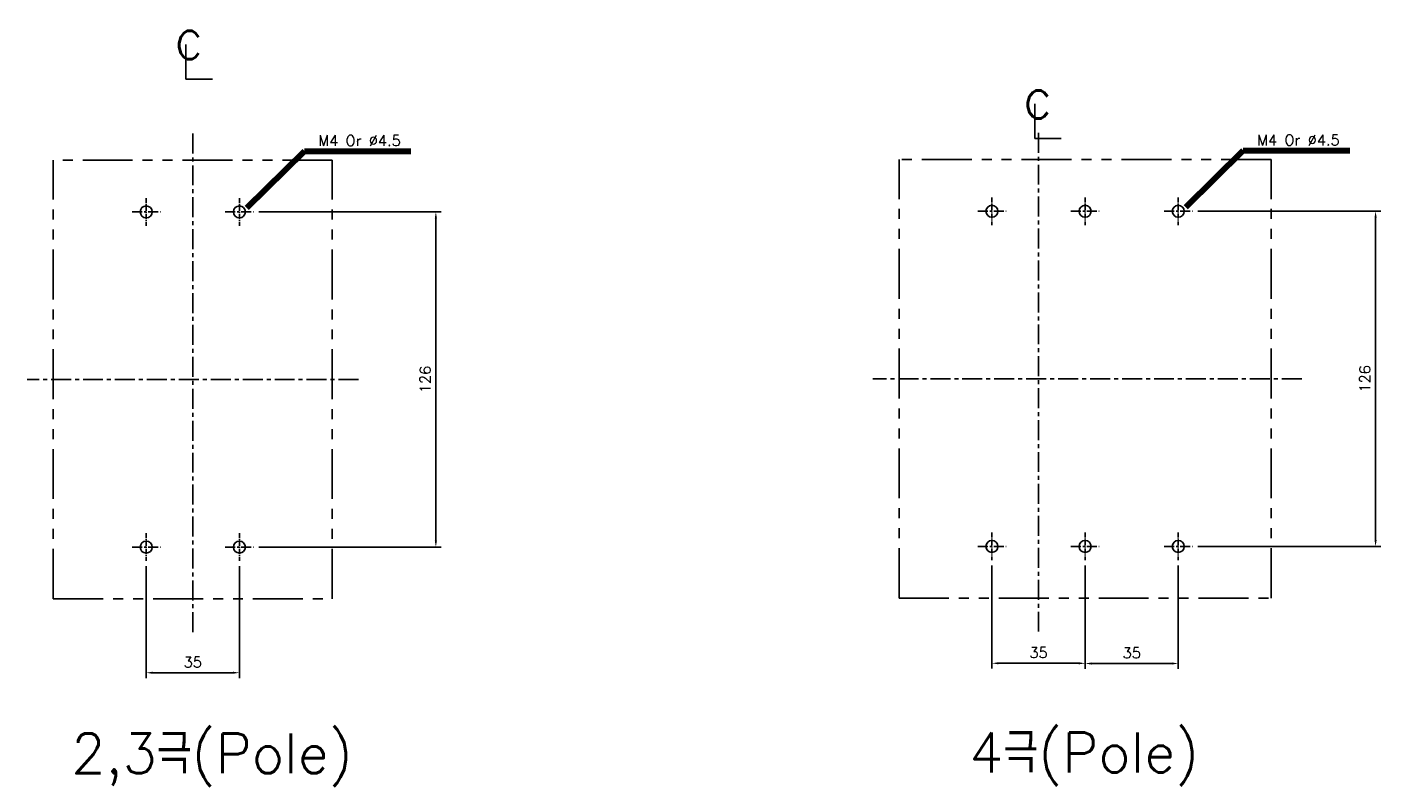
# Model space of a CAD drawing. Extents: x -457 to 2710, y -907 to 1699.
# Tile 3 of 17: x -43 to 465, y 952 to 1237. Entities that reach past the tile are written whole.
import ezdxf

# ---------------------------------------------------------------- set-up
doc = ezdxf.new("R2010")
doc.units = 0
doc.header["$LTSCALE"] = 3
doc.header["$MEASUREMENT"] = 0
doc.linetypes.add('CENTER', pattern=[2, 1.25, -0.25, 0.25, -0.25])
doc.linetypes.add('PHANTOM2', pattern=[1.25, 0.625, -0.125, 0.125, -0.125, 0.125, -0.125])
doc.layers.get('0').update_dxf_attribs({"linetype": 'CONTINUOUS'})
doc.layers.get('Defpoints').update_dxf_attribs({"linetype": 'CONTINUOUS'})
for name, color, linetype in [('cen', 1, 'CENTER'), ('CENTER', 1, 'CENTER'), ('di', 3, 'CONTINUOUS'), ('DIM', 3, 'CONTINUOUS'), ('NOTE', 4, 'CONTINUOUS')]:
    doc.layers.add(name, color=color, linetype=linetype)
doc.styles.add('K25', font='TXT', dxfattribs={"width": 0.9, "height": 2.5, "bigfont": 'TBHAN'})
doc.styles.add('KIM', font='ROMANS.shx', dxfattribs={"height": 5, "bigfont": 'GSG1.shx'})
doc.styles.get("Standard").update_dxf_attribs({"font": 'romans.shx', "height": 4, "bigfont": 'ghs.shx'})
doc.dimstyles.get("Standard").update_dxf_attribs({"dimtxt": 0.18, "dimasz": 0.18, "dimexe": 0.18, "dimexo": 0.0625, "dimgap": 0.09, "dimtad": 0, "dimtih": 1, "dimtoh": 1, "dimdec": 4, "dimzin": 0, "dimdsep": 46, "dimtxsty": 'Standard', "dimcen": 0.09, "dimadec": 0, "dimazin": 0, "dimtfac": 1, "dimtdec": 4, "dimtofl": 0, "dimtmove": 0, "dimatfit": 3, "dimfxl": 0, "dimtolj": 1, "dimtzin": 0, "dimarcsym": 0})
doc.dimstyles.new('STANDARD$0', dxfattribs={"dimtxt": 5, "dimasz": 5, "dimexe": 1, "dimexo": 2, "dimgap": 2, "dimtad": 1, "dimdec": 4, "dimzin": 12, "dimdsep": 46, "dimtxsty": 'KIM', "dimcen": -1, "dimdle": 0.1, "dimadec": 0, "dimazin": 0, "dimtfac": 1, "dimtdec": 4, "dimtmove": 0, "dimatfit": 3, "dimfxl": 0, "dimtolj": 1, "dimtzin": 0, "dimarcsym": 0})

# ---------------------------------------------------------------- blocks, each defined once
blk = doc.blocks.new('*D21')
at = {"layer": 'Defpoints', "color": 0}
for p in [(41.9, 1167.35), (41.9, 1041.35), (110.4, 1041.35)]:
    blk.add_point(p, dxfattribs=at)
at = {"layer": 'di'}
for p, q in [((43.9, 1167.35), (112.4, 1167.35)), ((110.4, 1164.95), (110.4, 1043.75)), ((43.9, 1041.35), (112.4, 1041.35))]:
    blk.add_line(p, q, dxfattribs=at)
for points in [[(110, 1164.95), (110.8, 1164.95), (110.4, 1167.35)], [(110, 1043.75), (110.8, 1043.75), (110.4, 1041.35)]]:
    blk.add_solid(points, dxfattribs=at)
at = {"layer": 'di', "insert": (106.4, 1104.35), "char_height": 4, "attachment_point": 5, "rotation": 90}
blk.add_mtext('\\A1;126', dxfattribs=at)
blk = doc.blocks.new('*D27')
at = {"layer": 'Defpoints', "color": 0}
for p in [(394.59, 1167.59), (394.59, 1041.59), (463.4, 1041.59)]:
    blk.add_point(p, dxfattribs=at)
at = {"layer": 'di'}
for p, q in [((396.59, 1167.59), (465.4, 1167.59)), ((463.4, 1165.19), (463.4, 1043.99)), ((396.59, 1041.59), (465.4, 1041.59))]:
    blk.add_line(p, q, dxfattribs=at)
for points in [[(463, 1165.19), (463.8, 1165.19), (463.4, 1167.59)], [(463, 1043.99), (463.8, 1043.99), (463.4, 1041.59)]]:
    blk.add_solid(points, dxfattribs=at)
at = {"layer": 'di', "insert": (459.4, 1104.59), "char_height": 4, "attachment_point": 5, "rotation": 90}
blk.add_mtext('\\A1;126', dxfattribs=at)
blk = doc.blocks.new('*D62')
at = {"layer": 'Defpoints', "color": 0}
for p in [(1.59, 1036.14), (36.59, 1036.14), (36.59, 994.13)]:
    blk.add_point(p, dxfattribs=at)
at = {"layer": 'di'}
for p, q in [((1.59, 1034.14), (1.59, 992.13)), ((36.59, 1034.14), (36.59, 992.13)), ((3.99, 994.13), (34.19, 994.13))]:
    blk.add_line(p, q, dxfattribs=at)
for points in [[(3.99, 994.53), (3.99, 993.73), (1.59, 994.13)], [(34.19, 994.53), (34.19, 993.73), (36.59, 994.13)]]:
    blk.add_solid(points, dxfattribs=at)
at = {"layer": 'di', "insert": (19.09, 998.13), "char_height": 4, "attachment_point": 5}
blk.add_mtext('\\A1;35', dxfattribs=at)
blk = doc.blocks.new('*D63')
at = {"layer": 'Defpoints', "color": 0}
for p in [(319.29, 1036.38), (354.29, 1036.38), (354.29, 997.68)]:
    blk.add_point(p, dxfattribs=at)
at = {"layer": 'di'}
for p, q in [((319.29, 1034.38), (319.29, 995.68)), ((354.29, 1034.38), (354.29, 995.68)), ((321.69, 997.68), (351.89, 997.68))]:
    blk.add_line(p, q, dxfattribs=at)
for points in [[(321.69, 998.08), (321.69, 997.28), (319.29, 997.68)], [(351.89, 998.08), (351.89, 997.28), (354.29, 997.68)]]:
    blk.add_solid(points, dxfattribs=at)
at = {"layer": 'di', "insert": (336.79, 1001.68), "char_height": 4, "attachment_point": 5}
blk.add_mtext('\\A1;35', dxfattribs=at)
blk = doc.blocks.new('*D64')
at = {"layer": 'Defpoints', "color": 0}
for p in [(354.29, 1036.38), (389.29, 1036.38), (389.29, 997.6)]:
    blk.add_point(p, dxfattribs=at)
at = {"layer": 'di'}
for p, q in [((354.29, 1034.38), (354.29, 995.6)), ((389.29, 1034.38), (389.29, 995.6)), ((356.69, 997.6), (386.89, 997.6))]:
    blk.add_line(p, q, dxfattribs=at)
for points in [[(356.69, 998), (356.69, 997.2), (354.29, 997.6)], [(386.89, 998), (386.89, 997.2), (389.29, 997.6)]]:
    blk.add_solid(points, dxfattribs=at)
at = {"layer": 'di', "insert": (371.79, 1001.6), "char_height": 4, "attachment_point": 5}
blk.add_mtext('\\A1;35', dxfattribs=at)

msp = doc.modelspace()

# ---------------------------------------------------------------- linework, layer by layer
for centre in [(319.285, 1167.586), (354.285, 1167.586), (389.285, 1167.586), (1.593, 1167.347), (1.593, 1167.347), (36.593, 1167.347), (36.593, 1167.347), (1.593, 1041.347), (1.593, 1041.347), (36.593, 1041.347), (36.593, 1041.347), (319.285, 1041.586), (354.285, 1041.586), (389.285, 1041.586)]:
    msp.add_circle(centre, 2.25)
at = {"layer": 'cen', "ltscale": 2}
for p, q in [((19.093, 1009.341), (19.093, 1197.541)), ((336.785, 1009.58), (336.785, 1197.78)), ((336.785, 1009.58), (336.785, 1197.78)), ((81.349, 1104.347), (-43.164, 1104.347)), ((435.66, 1104.586), (274.529, 1104.586))]:
    msp.add_line(p, q, dxfattribs=at)
at = {"layer": 'cen'}
for p, q in [((-3.715, 1167.347), (6.9, 1167.347)), ((31.285, 1167.347), (41.9, 1167.347)), ((313.978, 1167.586), (324.592, 1167.586)), ((348.978, 1167.586), (359.592, 1167.586)), ((383.978, 1167.586), (394.592, 1167.586)), ((-3.715, 1041.347), (6.9, 1041.347)), ((31.285, 1041.347), (41.9, 1041.347)), ((313.978, 1041.586), (324.592, 1041.586)), ((348.978, 1041.586), (359.592, 1041.586)), ((383.978, 1041.586), (394.592, 1041.586))]:
    msp.add_line(p, q, dxfattribs=at)
at = {"layer": 'CENTER', "ltscale": 0.5}
for p, q in [((1.593, 1172.553), (1.593, 1162.141)), ((36.593, 1172.553), (36.593, 1162.141)), ((319.285, 1172.792), (319.285, 1162.38)), ((354.285, 1172.792), (354.285, 1162.38)), ((389.285, 1172.792), (389.285, 1162.38)), ((1.593, 1046.553), (1.593, 1036.141)), ((36.593, 1046.553), (36.593, 1036.141)), ((319.285, 1046.792), (319.285, 1036.38)), ((354.285, 1046.792), (354.285, 1036.38)), ((389.285, 1046.792), (389.285, 1036.38))]:
    msp.add_line(p, q, dxfattribs=at)
at = {"layer": 'di', "linetype": 'PHANTOM2', "ltscale": 10}
for p, q in [((-33.307, 1021.947), (-33.307, 1186.747)), ((71.493, 1186.747), (-33.307, 1186.747)), ((71.493, 1021.947), (71.493, 1186.747)), ((284.385, 1022.186), (284.385, 1186.986)), ((424.185, 1186.986), (284.385, 1186.986)), ((424.185, 1022.186), (424.185, 1186.986)), ((-33.307, 1021.947), (71.493, 1021.947)), ((284.385, 1022.186), (424.185, 1022.186))]:
    msp.add_line(p, q, dxfattribs=at)
at = {"layer": 'NOTE'}
for p, q in [((16.532, 1230.31), (16.532, 1217.271)), ((16.532, 1217.271), (26.445, 1217.271)), ((335.405, 1207.95), (335.405, 1194.91)), ((335.405, 1194.91), (345.318, 1194.91))]:
    msp.add_line(p, q, dxfattribs=at)

# ---------------------------------------------------------------- texts
at = {"layer": 'di', "char_height": 15, "width": 116.39597, "attachment_point": 1}
for s, insert in [('{\\Fromans,hgs|c129;2,3극(Pole)}', (-26.564, 971.345)), ('{\\Fromans,hgs|c129;4극(Pole)}', (310.733, 971.667))]:
    msp.add_mtext(s, dxfattribs=dict(at, insert=insert))
at = {"layer": 'DIM', "char_height": 4, "attachment_point": 7}
for insert in [(66.187, 1192.12), (418.88, 1192.359)]:
    msp.add_mtext('M4 Or %%C4.5', dxfattribs=dict(at, insert=insert))
at = {"layer": 'NOTE', "style": 'K25', "width": 0.9}
for p in [(12.1, 1224.77), (330.972, 1202.41)]:
    msp.add_text('c', height=15.85, dxfattribs=at).set_placement(p)

# ---------------------------------------------------------------- dimensions: what is measured, and where the dimension line sits
at = {"layer": 'di'}
for base, p1, p2, picture, middle in [((110.401, 1041.347), (41.9, 1167.347), (41.9, 1041.347), '*D21', (106.401, 1104.347)), ((463.402, 1041.586), (394.592, 1167.586), (394.592, 1041.586), '*D27', (459.402, 1104.586))]:
    dim = msp.add_linear_dim(base=base, p1=p1, p2=p2, angle=90, dimstyle='STANDARD$0', override={"dimtxt": 4, "dimasz": 2.4, "dimexe": 2, "dimdec": 2, "dimzin": 8, "dimtxsty": 'Standard', "dimcen": 0, "dimdle": 0, "dimclrd": 256, "dimclre": 256, "dimclrt": 256, "dimadec": 2, "dimazin": 2, "dimtfac": 0.6, "dimtdec": 2, "dimtzin": 8, "dimlwd": 65535, "dimlwe": 65535}, dxfattribs=at)
    dim.commit()
    dim.dimension.update_dxf_attribs({"geometry": picture, "text_midpoint": middle})
for base, p1, p2, picture, middle in [((36.593, 994.127), (1.593, 1036.141), (36.593, 1036.141), '*D62', (19.093, 998.127)), ((354.285, 997.678), (319.285, 1036.38), (354.285, 1036.38), '*D63', (336.785, 1001.678)), ((389.285, 997.603), (354.285, 1036.38), (389.285, 1036.38), '*D64', (371.785, 1001.603))]:
    dim = msp.add_linear_dim(base=base, p1=p1, p2=p2, dimstyle='STANDARD$0', override={"dimtxt": 4, "dimasz": 2.4, "dimexe": 2, "dimdec": 2, "dimzin": 8, "dimtxsty": 'Standard', "dimcen": 0, "dimdle": 0, "dimclrd": 256, "dimclre": 256, "dimclrt": 256, "dimadec": 2, "dimazin": 2, "dimtfac": 0.6, "dimtdec": 2, "dimtzin": 8, "dimlwd": 65535, "dimlwe": 65535}, dxfattribs=at)
    dim.commit()
    dim.dimension.update_dxf_attribs({"geometry": picture, "text_midpoint": middle})

# ---------------------------------------------------------------- leaders
at = {"layer": 'DIM', "annotation_type": 0, "has_hookline": 1, "hookline_direction": 0, "text_width": 34.857}
for points in [[(39.38, 1168.921), (60.987, 1190.12), (64.187, 1190.12)], [(392.073, 1169.16), (413.68, 1190.359), (416.88, 1190.359)]]:
    msp.add_leader(points, dimstyle='Standard', override={"dimtxt": 4, "dimasz": 3.2, "dimexe": 2, "dimexo": 2, "dimgap": 2, "dimtad": 1, "dimtih": 0, "dimtoh": 0, "dimdec": 2, "dimzin": 8, "dimcen": 0, "dimclrd": 256, "dimclre": 256, "dimclrt": 256, "dimadec": 2, "dimazin": 2, "dimtfac": 0.6, "dimtdec": 2, "dimtofl": 1, "dimtzin": 8, "dimlwd": 65535, "dimlwe": 65535, "dimarcsym": 1}, dxfattribs=at)

doc.saveas('drawing.dxf')
